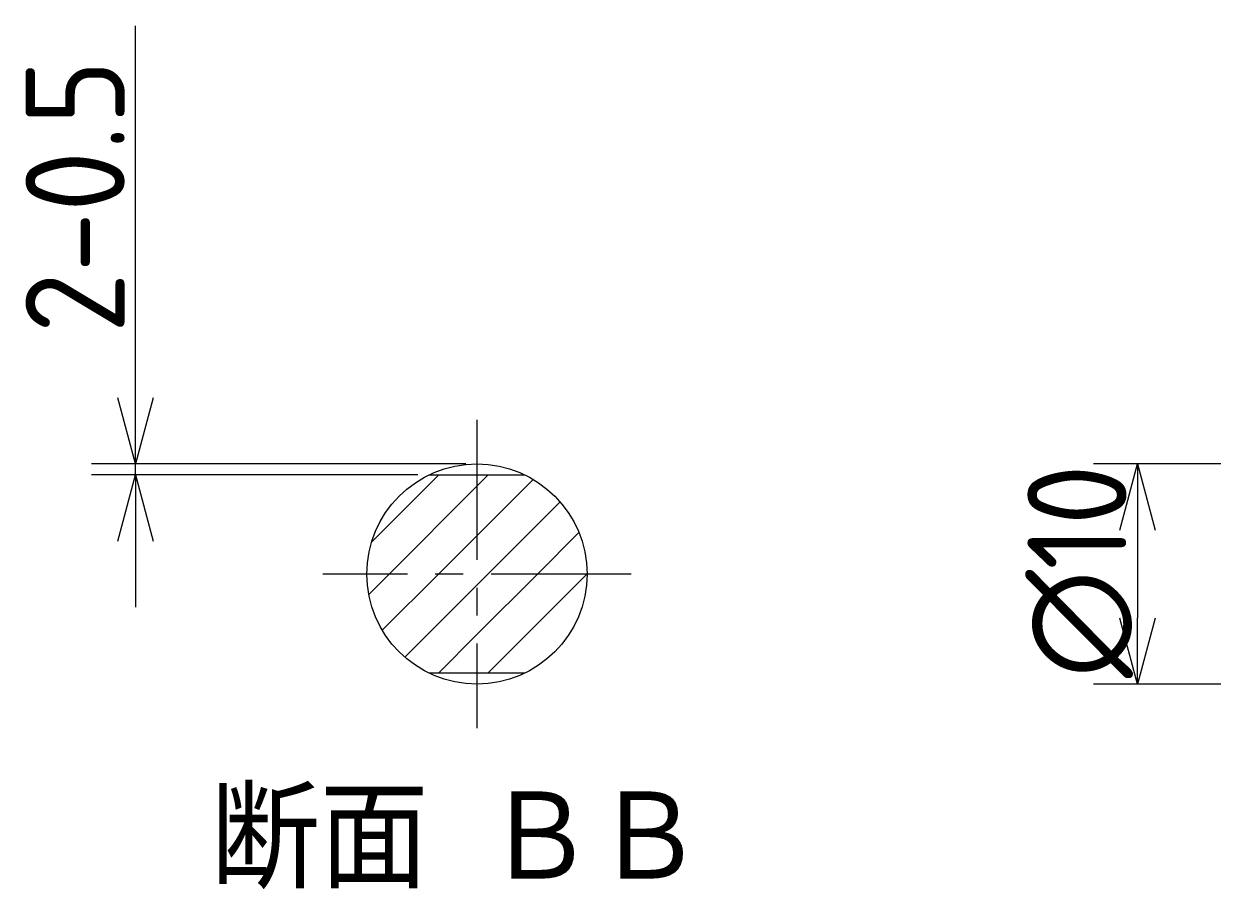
# Model space of a CAD drawing. Extents: x 19 to 333, y -14 to 171.
# Tile 6 of 12: x 19 to 73, y 110 to 150. Entities that reach past the tile are written whole.
import ezdxf

# ---------------------------------------------------------------- set-up
doc = ezdxf.new("R2010")
doc.units = 0
doc.header["$LTSCALE"] = 0.2
doc.linetypes.add('CENTER', pattern=[50.8, 31.75, -6.35, 6.35, -6.35])
doc.layers.get('0').update_dxf_attribs({"linetype": 'CONTINUOUS'})
doc.layers.get('DEFPOINTS').update_dxf_attribs({"linetype": 'CONTINUOUS'})
for name, color, linetype in [('18-0-CON', 3, 'CONTINUOUS'), ('18-2-CEN', 1, 'CENTER'), ('35-0-CON', 7, 'CONTINUOUS')]:
    doc.layers.add(name, color=color, linetype=linetype)
doc.styles.add('DIMENSION', font='isocp.shx', dxfattribs={"bigfont": 'bigfont.shx'})
doc.styles.get("Standard").update_dxf_attribs({"font": 'isocp.shx', "bigfont": 'bigfont.shx'})
doc.dimstyles.get("Standard").update_dxf_attribs({"dimtxt": 0.18, "dimasz": 0.18, "dimexe": 0.18, "dimexo": 0.0625, "dimgap": 0.09, "dimtad": 0, "dimtih": 1, "dimtoh": 1, "dimzin": 0, "dimcen": 0.09, "dimazin": 3, "dimtfac": 1, "dimtofl": 0, "dimtmove": 0, "dimatfit": 3})

# ---------------------------------------------------------------- blocks, each defined once
blk = doc.blocks.new('_OPEN30')
at = {"color": 0, "linetype": 'BYBLOCK'}
for p, q in [((-1, 0.268), (0, 0)), ((0, 0), (-1, -0.268)), ((0, 0), (-1, 0))]:
    blk.add_line(p, q, dxfattribs=at)
blk = doc.blocks.new('*U291')
at = {"layer": '18-0-CON', "color": 161, "style": 'DIMENSION'}
blk.add_text('∅10', height=4.5, rotation=90, dxfattribs=at).set_placement((69.5, 120.273))
blk = doc.blocks.new('*D49')
at = {"layer": '18-0-CON', "color": 161}
for p, q in [((96.3, 130), (68, 130)), ((70, 127), (70, 123)), ((96.3, 120), (68, 120))]:
    blk.add_line(p, q, dxfattribs=at)
at = {"layer": 'DEFPOINTS', "color": 0}
for p in [(96.8, 130), (70, 120), (96.8, 120)]:
    blk.add_point(p, dxfattribs=at)
blk.add_blockref('*U291', (0, 0))
at = {"layer": '18-0-CON', "color": 161, "xscale": 3, "yscale": 3, "zscale": 3}
for p, rotation in [((70, 130), 90), ((70, 120), 270)]:
    blk.add_blockref('_OPEN30', p, dxfattribs=dict(at, rotation=rotation))
blk = doc.blocks.new('*X320')
at = {"color": 0}
for p, q in [((35.214, 126.448), (38.267, 129.5)), ((40, 128.988), (40.512, 129.5)), ((40, 126.743), (42.555, 129.298)), ((36.012, 125), (40, 128.988)), ((40.502, 125), (43.777, 128.276)), ((42.747, 125), (44.631, 126.884)), ((38.257, 125), (40, 126.743)), ((35.086, 124.075), (36.012, 125)), ((35.702, 122.445), (38.257, 125)), ((40, 122.253), (42.747, 125)), ((40, 124.498), (40.502, 125)), ((40.493, 120.501), (44.992, 125)), ((44.992, 125), (45, 125.008)), ((36.724, 121.223), (40, 124.498)), ((38.248, 120.501), (40, 122.253))]:
    blk.add_line(p, q, dxfattribs=at)
blk = doc.blocks.new('*U334')
at = {"layer": '18-0-CON', "color": 161, "style": 'DIMENSION'}
blk.add_text('2-0.5', height=4.5, rotation=90, dxfattribs=at).set_placement((24, 135.939))
blk = doc.blocks.new('*D73')
at = {"layer": '18-0-CON', "color": 161}
for p, q in [((24.5, 133), (24.5, 149.901)), ((39.5, 130), (22.5, 130)), ((24.5, 129.5), (24.5, 130)), ((37.321, 129.5), (22.5, 129.5)), ((24.5, 126.5), (24.5, 123.5))]:
    blk.add_line(p, q, dxfattribs=at)
at = {"layer": 'DEFPOINTS', "color": 0}
for p in [(24.5, 130), (40, 130), (37.821, 129.5)]:
    blk.add_point(p, dxfattribs=at)
blk.add_blockref('*U334', (0, 0))
at = {"layer": '18-0-CON', "color": 161, "xscale": 3, "yscale": 3, "zscale": 3}
for p, rotation in [((24.5, 130), 270), ((24.5, 129.5), 90)]:
    blk.add_blockref('_OPEN30', p, dxfattribs=dict(at, rotation=rotation))
blk = doc.blocks.new('*U321')
at = {"layer": '18-0-CON'}
blk.add_text('断面 ＢＢ', height=4.5, dxfattribs=at).set_placement((27.903, 110.729))

msp = doc.modelspace()

# ---------------------------------------------------------------- linework, layer by layer
at = {"layer": '18-2-CEN'}
for p, q in [((40, 132), (40, 118)), ((47, 125), (33, 125))]:
    msp.add_line(p, q, dxfattribs=at)
at = {"layer": '35-0-CON'}
for p, q in [((37.821, 129.5), (42.179, 129.5)), ((42.182, 120.501), (37.818, 120.501))]:
    msp.add_line(p, q, dxfattribs=at)
msp.add_circle((40, 125), 5, dxfattribs=at)

# ---------------------------------------------------------------- block references
msp.add_blockref('*U321', (0, 0))
at = {"layer": '18-0-CON', "linetype": 'CONTINUOUS'}
msp.add_blockref('*X320', (0, 0), dxfattribs=at)

# ---------------------------------------------------------------- dimensions: what is measured, and where the dimension line sits
at = {"layer": '18-0-CON'}
for base, p1, p2, override, picture, middle in [((24.5, 130), (37.821, 129.5), (40, 130), {"dimscale": 1, "dimpost": '2-<>'}, '*D73', (21.749, 142.95)), ((70, 120), (96.8, 130), (96.8, 120), {"dimscale": 1, "dimpost": '%%c<>'}, '*D49', (67.25, 125))]:
    dim = msp.add_linear_dim(base=base, p1=p1, p2=p2, angle=90, dimstyle='Standard', override=override, dxfattribs=at)
    dim.commit()
    dim.dimension.update_dxf_attribs({"geometry": picture, "text_midpoint": middle})

doc.saveas('drawing.dxf')
